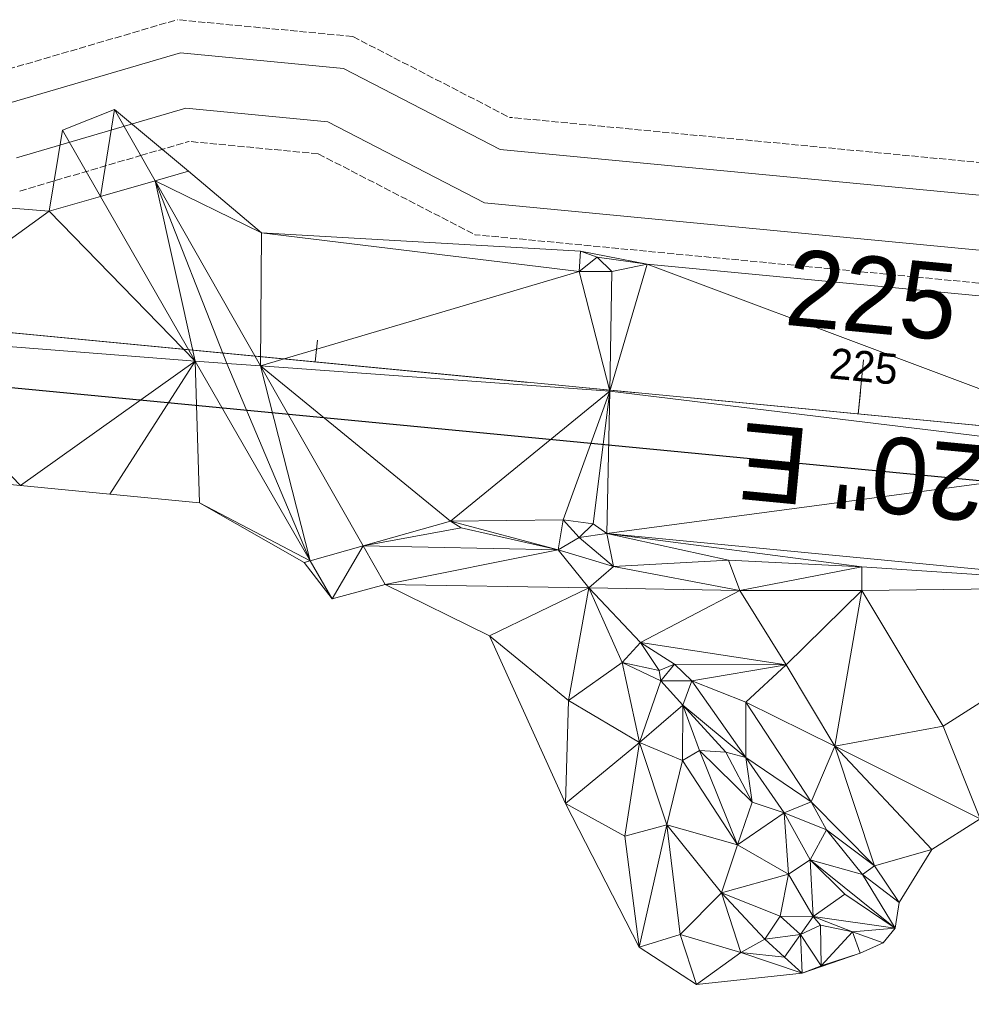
# Model space of a CAD drawing. Extents: x 2399984 to 2508823, y 556481 to 592637.
# Tile 144 of 158: x 2436090 to 2436178, y 570356 to 570446. Entities that reach past the tile are written whole.
import ezdxf
from ezdxf.enums import TextEntityAlignment as Align

# ---------------------------------------------------------------- set-up
doc = ezdxf.new("R2010")
doc.units = 0
doc.header["$MEASUREMENT"] = 0
for name, pattern in [('cl20', [100, 5, -5, 80, -5, 5]), ('cl50', [100, 7.5, -7.5, 70, -7.5, 7.5]), ('constlimit', [0.85, 0.65, -0.1, -0.1])]:
    doc.linetypes.add(name, pattern=pattern)
for name, color, linetype, lineweight in [('DT_X_Triangles', 91, 'Continuous', 0), ('GE_P_CL_20', 7, 'cl20', 13), ('GE_P_CL_50', 7, 'cl50', 13), ('PV_P_Walk', 241, 'Continuous', 13), ('RW_P_Const_Limits', 120, 'constlimit', 0)]:
    doc.layers.add(name, color=color, linetype=linetype, lineweight=lineweight)
doc.layers.add('GK_Visualization', color=30, linetype='Continuous', lineweight=13, plot=False)
doc.layers.add('SC_Scratch2', color=7, linetype='Continuous', lineweight=0, plot=False)
doc.styles.add('Style-font31', font='font31.shx')

msp = doc.modelspace()

# ---------------------------------------------------------------- linework, layer by layer
at = {"layer": 'GE_P_CL_20'}
msp.add_line((2436047.378, 570421.804), (2436357.808, 570392.035), dxfattribs=at)
at = {"layer": 'GE_P_CL_20', "linetype": 'Continuous'}
for p, q in [((2436117.45, 570415.085), (2436117.641, 570417.075)), ((2436167.221, 570410.312), (2436167.412, 570412.302))]:
    msp.add_line(p, q, dxfattribs=at)
at = {"layer": 'GE_P_CL_50'}
msp.add_line((2436047.378, 570421.804), (2436357.808, 570392.035), dxfattribs=at)
at = {"layer": 'GE_P_CL_50', "linetype": 'Continuous'}
msp.add_line((2436167.221, 570410.312), (2436167.699, 570415.289), dxfattribs=at)
at = {"layer": 'GK_Visualization', "color": 1, "flags": 128}
msp.add_lwpolyline([(2435795.482, 569701.9), (2435768.124, 570411.361), (2436047.378, 570421.804), (2436357.808, 570392.035)], dxfattribs=at)
msp.add_lwpolyline([(2435795.482, 569701.9), (2435768.124, 570411.361), (2436047.378, 570421.804), (2436357.808, 570392.035)], dxfattribs=at)
at = {"layer": 'PV_P_Walk'}
for p, q in [((2436089.591, 570438.853), (2436105.096, 570443.393)), ((2436120.027, 570441.961), (2436105.096, 570443.393)), ((2436120.027, 570441.961), (2436134.386, 570434.557)), ((2436090.073, 570433.783), (2436105.577, 570438.324)), ((2436118.591, 570437.076), (2436105.577, 570438.324)), ((2436118.591, 570437.076), (2436132.95, 570429.672)), ((2436254.53, 570423.035), (2436134.386, 570434.557)), ((2436250.465, 570418.402), (2436132.95, 570429.672))]:
    msp.add_line(p, q, dxfattribs=at)
at = {"layer": 'RW_P_Const_Limits'}
for p, q in [((2436095.814, 570443.801), (2436104.807, 570446.435)), ((2436120.889, 570444.892), (2436104.807, 570446.435)), ((2436120.889, 570444.892), (2436135.247, 570437.488)), ((2436089.303, 570441.894), (2436095.814, 570443.801)), ((2436254.816, 570426.022), (2436135.247, 570437.488)), ((2436101.449, 570433.989), (2436105.866, 570435.283)), ((2436117.73, 570434.145), (2436105.866, 570435.283)), ((2436090.361, 570430.742), (2436101.449, 570433.989)), ((2436117.73, 570434.145), (2436132.089, 570426.74)), ((2436250.178, 570415.416), (2436132.089, 570426.74))]:
    msp.add_line(p, q, dxfattribs=at)
at = {"layer": 'SC_Scratch2', "color": 4, "linetype": 'Continuous', "lineweight": 30}
msp.add_line((2436046.901, 570416.827), (2436357.331, 570387.057), dxfattribs=at)

# ---------------------------------------------------------------- texts
at = {"layer": 'GE_P_CL_20', "linetype": 'Continuous', "style": 'Style-font31'}
msp.add_text('225', height=2.8, rotation=354.52218, dxfattribs=at).set_placement((2436167.585, 570413.291), align=Align.CENTER)
at = {"layer": 'GE_P_CL_50', "linetype": 'Continuous', "style": 'Style-font31'}
msp.add_text('225', height=7, rotation=354.52218, dxfattribs=at).set_placement((2436168.129, 570417.759), align=Align.CENTER)
msp.add_text('S 84%%d 31\' 20" E', height=7, rotation=174.52218, dxfattribs=at).set_placement((2436187.352, 570399.557), align=Align.TOP_CENTER)

# ---------------------------------------------------------------- meshes
at = {"layer": 'DT_X_Triangles'}
mesh = msp.add_polyface(dxfattribs=at)
corners = [(2436029.878, 570418.689), (2436049.039, 570406.513), (2436033.848, 570406.622), (2436034.313, 570431.518), (2436046.472, 570431.542), (2436060.549, 570431.2), (2436077.24, 570417.451), (2436061.881, 570406.117), (2436074.602, 570430.366), (2436074.696, 570405.244), (2436083.835, 570429.627), (2436082.563, 570404.51), (2436093.068, 570428.888), (2436106.445, 570415.169), (2436090.429, 570403.76), (2436098.629, 570402.965), (2436094.276, 570436.317), (2436097.772, 570430.241), (2436099.053, 570438.199), (2436102.77, 570431.679), (2436106.828, 570402.17), (2436105.819, 570432.556), (2436112.537, 570426.913), (2436112.439, 570414.719), (2436109.357, 570414.942), (2436116.981, 570396.861), (2436116.424, 570396.703), (2436141.635, 570423.355), (2436144.449, 570412.403), (2436129.855, 570400.507), (2436121.835, 570398.236), (2436141.755, 570425.245), (2436118.988, 570393.372), (2436123.859, 570394.686), (2436130.835, 570399.892), (2436139.704, 570397.879)]
mesh.append_faces([[corners[k] for k in face] for face in [(0, 1, 2), (0, 3, 4), (0, 4, 5), (0, 5, 6), (0, 6, 1), (1, 6, 7), (5, 8, 6), (7, 6, 9), (8, 10, 6), (9, 6, 11), (6, 12, 13), (6, 13, 14), (6, 14, 11), (6, 10, 12), (14, 13, 15), (12, 16, 17), (12, 17, 13), (16, 18, 17), (17, 18, 19), (17, 19, 13), (15, 13, 20), (18, 21, 19), (19, 21, 22), (19, 22, 23), (19, 23, 24), (19, 24, 13), (13, 24, 25), (13, 25, 20), (20, 25, 26), (24, 23, 25), (23, 27, 28), (23, 28, 29), (23, 29, 30), (23, 30, 25), (23, 22, 27), (22, 31, 27), (26, 25, 32), (25, 30, 32), (32, 30, 33), (30, 29, 34), (30, 34, 35), (30, 35, 33)]])
mesh = msp.add_polyface(dxfattribs=at)
corners = [(2436123.859, 570394.686), (2436139.704, 570397.879), (2436142.526, 570394.381), (2436133.41, 570390.008), (2436129.855, 570400.507), (2436144.449, 570412.403), (2436140.184, 570400.606), (2436130.835, 570399.892), (2436140.662, 570384.06), (2436144.785, 570396.344), (2436141.64, 570398.992), (2436142.911, 570400.249), (2436145.579, 570387.562), (2436147.153, 570380.21), (2436141.635, 570423.355), (2436144.635, 570423.372), (2436141.755, 570425.245), (2436143.294, 570424.681), (2436144.17, 570399.361), (2436147.878, 570424.052), (2436156.363, 570394.148), (2436147.261, 570389.39), (2436167.541, 570396.3), (2436155.329, 570396.912), (2436195.472, 570406.212), (2436148.983, 570386.816), (2436149.121, 570385.865), (2436160.605, 570387.352), (2436150.362, 570387.411), (2436151.966, 570385.867), (2436151.129, 570383.653), (2436156.912, 570383.931), (2436165.08, 570379.891)]
mesh.append_faces([[corners[k] for k in face] for face in [(0, 1, 2), (0, 2, 3), (4, 5, 6), (4, 6, 1), (4, 1, 7), (3, 2, 8), (1, 9, 2), (1, 6, 10), (1, 10, 9), (6, 5, 11), (6, 11, 10), (8, 2, 12), (8, 12, 13), (14, 15, 5), (14, 16, 17), (14, 17, 15), (10, 11, 18), (10, 18, 9), (16, 19, 17), (2, 20, 21), (2, 21, 12), (2, 9, 20), (11, 5, 18), (17, 19, 15), (18, 22, 23), (18, 23, 9), (18, 5, 24), (5, 15, 19), (9, 23, 20), (12, 21, 25), (12, 25, 26), (12, 26, 13), (21, 27, 28), (21, 28, 25), (21, 20, 27), (25, 28, 26), (26, 28, 29), (26, 29, 30), (28, 27, 29), (29, 27, 31), (23, 22, 20), (31, 27, 32)]])
mesh = msp.add_polyface(dxfattribs=at)
corners = [(2436144.17, 570399.361), (2436195.472, 570406.212), (2436195.074, 570394.496), (2436167.541, 570396.3), (2436144.449, 570412.403), (2436147.878, 570424.052), (2436195.265, 570419.517), (2436156.363, 570394.148), (2436167.553, 570394.161), (2436160.605, 570387.352), (2436156.912, 570383.931), (2436165.08, 570379.891), (2436162.902, 570374.782), (2436160.06, 570364.316), (2436163.072, 570364.299), (2436161.917, 570362.647), (2436160.415, 570373.768), (2436164.3, 570372.223), (2436162.797, 570369.482), (2436160.835, 570368.159), (2436163.766, 570363.496), (2436163.816, 570359.772), (2436162.085, 570359.094), (2436167.388, 570360.934), (2436170.601, 570363.21), (2436165.997, 570366.337), (2436167.612, 570368.134), (2436168.697, 570368.928), (2436166.697, 570362.881), (2436175.007, 570381.716), (2436178.39, 570373.218), (2436173.948, 570370.41), (2436169.498, 570361.887), (2436170.949, 570365.574), (2436221.433, 570392.039), (2436214.62, 570417.681), (2436245.353, 570402.282)]
mesh.append_faces([[corners[k] for k in face] for face in [(0, 1, 2), (0, 2, 3), (4, 5, 1), (5, 6, 1), (7, 3, 8), (7, 8, 9), (10, 11, 12), (13, 14, 15), (16, 12, 17), (16, 17, 18), (9, 8, 11), (19, 18, 14), (15, 20, 21), (15, 21, 22), (15, 14, 20), (22, 21, 23), (18, 24, 25), (18, 25, 14), (18, 17, 26), (18, 26, 24), (12, 11, 27), (12, 27, 17), (14, 28, 20), (14, 25, 24), (14, 24, 28), (20, 28, 21), (21, 28, 23), (17, 27, 26), (11, 8, 29), (11, 29, 30), (11, 30, 31), (11, 31, 27), (28, 24, 32), (28, 32, 23), (3, 2, 8), (8, 2, 29), (26, 27, 33), (26, 33, 24), (27, 31, 33), (2, 1, 34), (6, 35, 1), (1, 35, 36)]])
mesh = msp.add_polyface(dxfattribs=at)
corners = [(2436133.41, 570390.008), (2436140.662, 570384.06), (2436140.378, 570374.625), (2436147.153, 570380.21), (2436145.819, 570371.639), (2436147.137, 570361.471), (2436149.658, 570372.666), (2436150.883, 570362.635), (2436152.394, 570358.042), (2436149.121, 570385.865), (2436151.129, 570383.653), (2436151.105, 570378.573), (2436156.159, 570370.843), (2436154.674, 570366.459), (2436156.462, 570360.986), (2436152.675, 570379.5), (2436151.966, 570385.867), (2436156.91, 570378.862), (2436155.084, 570379.347), (2436156.912, 570383.931), (2436162.085, 570359.094), (2436157.497, 570374.745), (2436160.835, 570368.159), (2436160.06, 570364.316), (2436158.652, 570362.204), (2436160.415, 570373.768), (2436160.462, 570360.555), (2436162.902, 570374.782), (2436161.917, 570362.647), (2436163.072, 570364.299), (2436162.797, 570369.482)]
mesh.append_faces([[corners[k] for k in face] for face in [(0, 1, 2), (2, 1, 3), (2, 3, 4), (2, 4, 5), (4, 3, 6), (4, 6, 5), (5, 6, 7), (5, 7, 8), (3, 9, 10), (3, 10, 11), (3, 11, 6), (6, 11, 12), (6, 12, 13), (6, 13, 7), (7, 13, 14), (7, 14, 8), (11, 15, 12), (11, 10, 15), (10, 16, 17), (10, 17, 18), (10, 18, 15), (16, 19, 17), (8, 14, 20), (15, 18, 21), (15, 21, 12), (13, 12, 22), (13, 22, 23), (13, 23, 24), (13, 24, 14), (18, 17, 21), (12, 21, 25), (12, 25, 22), (14, 24, 26), (14, 26, 20), (17, 19, 27), (17, 27, 25), (17, 25, 21), (24, 28, 26), (24, 23, 28), (23, 22, 29), (25, 30, 22), (26, 28, 20)]])

doc.saveas('drawing.dxf')
